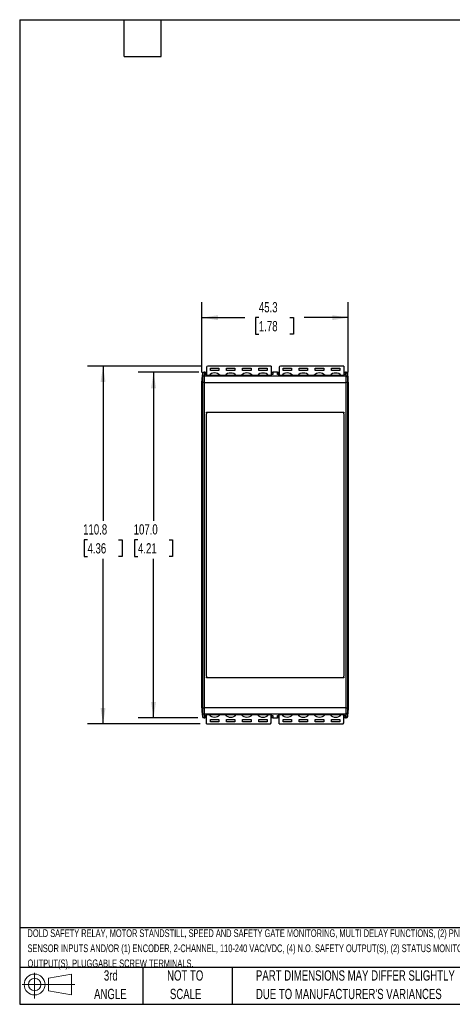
# Model space of a CAD drawing. Header units: millimetres. Extents: x 6 to 273, y 6 to 210.
# Tile 1 of 10: x 6 to 96, y 6 to 210. Entities that reach past the tile are written whole.
import ezdxf

# ---------------------------------------------------------------- set-up
doc = ezdxf.new("R2010")
doc.units = ezdxf.units.MM
doc.layers.add('DIMENSIONS', color=140, linetype='Continuous', lineweight=25)
doc.layers.add('TEXT', color=140, linetype='Continuous', lineweight=25)
doc.styles.add('SLDTEXTSTYLE0', font='TXT', dxfattribs={"width": 0.7})
doc.dimstyles.new('SLDDIMSTYLE0', dxfattribs={"dimtxt": 2.158008, "dimasz": 3.302, "dimexe": 0, "dimexo": 0.0625, "dimgap": 0.539502, "dimtad": 0, "dimtih": 1, "dimtoh": 1, "dimlfac": 1.5, "dimrnd": 1e-09, "dimzin": 12, "dimdsep": 46, "dimtxsty": 'SLDTEXTSTYLE0', "dimsah": 1, "dimcen": 0.09, "dimadec": 0, "dimazin": 3, "dimtfac": 1, "dimtofl": 0, "dimtmove": 0, "dimatfit": 3, "dimfxl": 0, "dimfrac": 2, "dimtolj": 1, "dimtzin": 12, "dimarcsym": 0})
doc.dimstyles.new('SLDDIMSTYLE1', dxfattribs={"dimtxt": 2.158008, "dimasz": 3.302, "dimexe": 0, "dimexo": 0.0625, "dimgap": 0.539502, "dimtad": 0, "dimtih": 1, "dimtoh": 1, "dimlfac": 1.5, "dimrnd": 1e-09, "dimzin": 4, "dimdsep": 46, "dimtxsty": 'SLDTEXTSTYLE0', "dimsah": 1, "dimcen": 0.09, "dimadec": 0, "dimazin": 1, "dimtfac": 1, "dimtofl": 0, "dimtmove": 0, "dimatfit": 3, "dimfxl": 0, "dimfrac": 2, "dimtolj": 1, "dimtzin": 12, "dimarcsym": 0})

# ---------------------------------------------------------------- blocks, each defined once
blk = doc.blocks.new('Block11')
at = {"color": 7, "linetype": 'Continuous', "lineweight": 18}
for p, q in [((2.59, 5.31), (2.59, 0)), ((5.48, 4.17), (10.18, 5.03)), ((5.48, 1.6), (5.48, 4.17)), ((10.18, 5.03), (10.18, 0.73)), ((0, 2.88), (10.87, 2.88)), ((5.48, 1.6), (10.18, 0.73))]:
    blk.add_line(p, q, dxfattribs=at)
for radius in [2.15, 1.29]:
    blk.add_circle((2.59, 2.88), radius, dxfattribs=at)
blk = doc.blocks.new('Block12')
at = {"color": 7, "linetype": 'Continuous'}
blk.add_blockref('Block11', (0, 0), dxfattribs=at)
blk = doc.blocks.new('_D')
at = {"layer": 'DIMENSIONS'}
for p, q in [((43.98, 136.74), (43.98, 151.23)), ((74.18, 136.74), (74.18, 151.23)), ((43.98, 148.06), (52.81, 148.06)), ((55.73, 148.06), (55.01, 148.06)), ((55.01, 148.06), (55.01, 144.63)), ((62.15, 148.06), (62.87, 148.06)), ((62.87, 148.06), (62.87, 144.63)), ((74.18, 148.06), (65.07, 148.06)), ((55.01, 144.63), (55.73, 144.63)), ((62.87, 144.63), (62.15, 144.63))]:
    blk.add_line(p, q, dxfattribs=at)
for points in [[(43.98, 148.06), (47.28, 147.55), (47.28, 148.57)], [(74.18, 148.06), (70.88, 148.57), (70.88, 147.55)]]:
    blk.add_solid(points, dxfattribs=at)
at = {"layer": 'DIMENSIONS', "char_height": 2.117, "attachment_point": 1, "style": 'SLDTEXTSTYLE0'}
for s, insert in [('45.3', (55.73, 151.27)), ('1.78', (55.73, 147.36))]:
    blk.add_mtext(s, dxfattribs=dict(at, insert=insert))
blk = doc.blocks.new('_D_1')
at = {"layer": 'DIMENSIONS'}
for p, q in [((43.31, 136.8), (30.81, 136.8)), ((33.98, 136.8), (33.98, 106.12)), ((30.77, 102.21), (30.05, 102.21)), ((30.05, 102.21), (30.05, 98.78)), ((37.19, 102.21), (37.91, 102.21)), ((37.91, 102.21), (37.91, 98.78)), ((30.05, 98.78), (30.77, 98.78)), ((33.98, 65.46), (33.98, 98.3)), ((37.91, 98.78), (37.19, 98.78)), ((43.15, 65.46), (30.81, 65.46))]:
    blk.add_line(p, q, dxfattribs=at)
for points in [[(33.98, 136.8), (33.47, 133.5), (34.49, 133.5)], [(33.98, 65.46), (34.49, 68.76), (33.47, 68.76)]]:
    blk.add_solid(points, dxfattribs=at)
at = {"layer": 'DIMENSIONS', "char_height": 2.117, "attachment_point": 1, "style": 'SLDTEXTSTYLE0'}
for s, insert in [('107.0', (29.88, 105.42)), ('4.21', (30.77, 101.51))]:
    blk.add_mtext(s, dxfattribs=dict(at, insert=insert))
blk = doc.blocks.new('_D_2')
at = {"layer": 'DIMENSIONS'}
for p, q in [((43.91, 138.06), (20.38, 138.06)), ((23.56, 138.06), (23.56, 106.12)), ((20.35, 102.21), (19.63, 102.21)), ((19.63, 102.21), (19.63, 98.78)), ((26.76, 102.21), (27.49, 102.21)), ((27.49, 102.21), (27.49, 98.78)), ((19.63, 98.78), (20.35, 98.78)), ((23.56, 64.2), (23.56, 98.3)), ((27.49, 98.78), (26.76, 98.78)), ((43.64, 64.2), (20.38, 64.2))]:
    blk.add_line(p, q, dxfattribs=at)
for points in [[(23.56, 138.06), (23.05, 134.76), (24.07, 134.76)], [(23.56, 64.2), (24.07, 67.5), (23.05, 67.5)]]:
    blk.add_solid(points, dxfattribs=at)
at = {"layer": 'DIMENSIONS', "char_height": 2.117, "attachment_point": 1, "style": 'SLDTEXTSTYLE0'}
for s, insert in [('110.8', (19.45, 105.42)), ('4.36', (20.35, 101.51))]:
    blk.add_mtext(s, dxfattribs=dict(at, insert=insert))

msp = doc.modelspace()

# ---------------------------------------------------------------- linework, layer by layer
for p, q in [((44.0835, 136.5027), (43.9802, 135.4696)), ((44.1135, 136.5279), (44.1135, 136.5349)), ((44.5802, 136.8029), (44.4152, 136.8029)), ((44.4152, 136.8029), (44.4152, 136.0605)), ((44.5802, 136.7512), (44.5802, 136.8029)), ((44.5802, 136.7784), (44.8802, 136.7784)), ((44.8802, 136.7512), (44.5802, 136.7512)), ((44.5802, 136.7194), (44.8802, 136.7194)), ((44.5802, 136.3383), (44.5802, 136.7194)), ((44.8802, 136.3383), (44.5802, 136.3383)), ((44.8802, 136.7512), (44.8802, 136.7784)), ((44.8802, 136.7194), (44.8802, 136.7512)), ((44.8802, 136.3383), (44.8802, 136.7194)), ((44.9135, 136.3385), (44.8802, 136.3385)), ((44.8802, 136.1244), (44.8802, 136.3383)), ((44.9135, 137.8476), (44.9135, 136.1265)), ((58.2468, 138.0578), (45.1802, 138.0578)), ((45.7135, 137.6469), (47.4468, 137.6469)), ((45.7135, 137.1216), (45.7135, 137.6469)), ((47.4468, 137.1544), (45.7135, 137.1544)), ((47.4468, 137.1216), (45.7135, 137.1216)), ((47.4468, 137.6469), (47.4468, 137.1216)), ((49.0468, 137.6469), (50.7802, 137.6469)), ((49.0468, 137.1216), (49.0468, 137.6469)), ((50.7802, 137.1544), (49.0468, 137.1544)), ((50.7802, 137.1216), (49.0468, 137.1216)), ((50.7802, 137.6469), (50.7802, 137.1216)), ((52.3802, 137.6469), (54.1135, 137.6469)), ((52.3802, 137.1216), (52.3802, 137.6469)), ((54.1135, 137.1544), (52.3802, 137.1544)), ((54.1135, 137.1216), (52.3802, 137.1216)), ((54.1135, 137.6469), (54.1135, 137.1216)), ((55.7135, 137.6469), (57.4468, 137.6469)), ((55.7135, 137.1216), (55.7135, 137.6469)), ((57.4468, 137.1544), (55.7135, 137.1544)), ((57.4468, 137.1216), (55.7135, 137.1216)), ((57.4468, 137.6469), (57.4468, 137.1216)), ((58.2468, 138.0578), (58.2468, 136.1265)), ((58.2802, 136.3385), (58.2468, 136.3385)), ((58.2802, 136.7784), (58.5802, 136.7784)), ((58.5802, 136.7512), (58.2802, 136.7512)), ((58.2802, 136.7194), (58.5802, 136.7194)), ((58.2802, 136.7194), (58.2802, 136.3769)), ((58.2802, 136.3383), (58.2802, 136.1244)), ((58.5802, 136.3383), (58.2802, 136.3383)), ((59.5802, 136.8029), (58.5802, 136.8029)), ((58.5802, 136.8029), (58.5802, 136.7512)), ((58.5802, 136.7194), (58.5802, 136.3383)), ((59.5802, 136.7512), (59.5802, 136.8029)), ((59.5802, 136.7784), (59.8802, 136.7784)), ((59.8802, 136.7512), (59.5802, 136.7512)), ((59.5802, 136.7194), (59.8802, 136.7194)), ((59.5802, 136.3383), (59.5802, 136.7194)), ((59.8802, 136.3383), (59.5802, 136.3383)), ((59.8802, 136.7512), (59.8802, 136.7784)), ((59.8802, 136.7194), (59.8802, 136.7512)), ((59.8802, 136.3383), (59.8802, 136.7194)), ((59.9135, 136.3385), (59.8802, 136.3385)), ((59.8802, 136.1244), (59.8802, 136.3383)), ((59.9135, 137.8476), (59.9135, 136.1265)), ((73.2468, 138.0578), (60.1802, 138.0578)), ((60.7135, 137.6469), (62.4468, 137.6469)), ((60.7135, 137.1216), (60.7135, 137.6469)), ((62.4468, 137.1544), (60.7135, 137.1544)), ((62.4468, 137.1216), (60.7135, 137.1216)), ((62.4468, 137.6469), (62.4468, 137.1216)), ((64.0468, 137.6469), (65.7802, 137.6469)), ((64.0468, 137.1216), (64.0468, 137.6469)), ((65.7802, 137.1544), (64.0468, 137.1544)), ((65.7802, 137.1216), (64.0468, 137.1216)), ((65.7802, 137.6469), (65.7802, 137.1216)), ((67.3802, 137.6469), (69.1135, 137.6469)), ((67.3802, 137.1216), (67.3802, 137.6469)), ((69.1135, 137.1544), (67.3802, 137.1544)), ((69.1135, 137.1216), (67.3802, 137.1216)), ((69.1135, 137.6469), (69.1135, 137.1216)), ((70.7135, 137.6469), (72.4468, 137.6469)), ((70.7135, 137.1216), (70.7135, 137.6469)), ((72.4468, 137.1544), (70.7135, 137.1544)), ((72.4468, 137.1216), (70.7135, 137.1216)), ((72.4468, 137.6469), (72.4468, 137.1216)), ((73.2468, 138.0578), (73.2468, 136.1265)), ((73.2802, 136.3385), (73.2468, 136.3385)), ((73.2802, 136.7784), (73.5802, 136.7784)), ((73.2802, 136.7784), (73.2802, 136.7512)), ((73.2802, 136.7512), (73.2802, 136.7194)), ((73.5802, 136.7512), (73.2802, 136.7512)), ((73.2802, 136.7194), (73.5802, 136.7194)), ((73.2802, 136.7194), (73.2802, 136.3383)), ((73.2802, 136.3383), (73.2802, 136.1244)), ((73.5802, 136.3383), (73.2802, 136.3383)), ((73.7452, 136.8029), (73.5802, 136.8029)), ((73.5802, 136.8029), (73.5802, 136.7512)), ((73.5802, 136.7194), (73.5802, 136.3383)), ((73.7452, 136.0605), (73.7452, 136.8029)), ((74.1802, 135.4696), (74.0769, 136.5027)), ((74.0769, 136.4263), (74.0769, 136.5027)), ((74.0769, 135.9798), (74.0769, 136.4185)), ((43.9802, 134.729), (44.0835, 135.7608)), ((43.9802, 135.4696), (43.9802, 135.3915)), ((43.9802, 135.3808), (43.9802, 134.9418)), ((43.9802, 134.9142), (43.9802, 134.729)), ((43.9802, 134.5022), (43.9802, 134.729)), ((43.9802, 134.5022), (44.0835, 134.6553)), ((43.9802, 67.7566), (43.9802, 134.5022)), ((44.0835, 135.9595), (44.0835, 135.7608)), ((44.0835, 135.7608), (44.0835, 134.6553)), ((44.0835, 134.6553), (44.0835, 67.6036)), ((44.1135, 136.07), (44.1135, 136.0883)), ((44.4152, 136.0605), (44.4152, 134.6997)), ((44.4152, 136.0605), (73.7452, 136.0605)), ((44.4152, 134.6997), (44.4152, 67.5591)), ((44.4152, 134.6997), (73.7452, 134.6997)), ((58.2802, 136.1265), (44.8802, 136.1265)), ((58.2802, 136.1244), (44.8802, 136.1244)), ((73.2802, 136.1265), (59.8802, 136.1265)), ((73.2802, 136.1244), (59.8802, 136.1244)), ((73.7452, 134.6997), (73.7452, 136.0605)), ((73.7452, 67.5591), (73.7452, 134.6997)), ((74.0769, 135.7608), (74.0769, 135.9595)), ((74.0769, 134.6553), (74.0769, 135.7608)), ((74.1802, 134.729), (74.0769, 135.7608)), ((74.0769, 67.6036), (74.0769, 134.6553)), ((74.0769, 134.6553), (74.1802, 134.5022)), ((74.1802, 135.3915), (74.1802, 135.4696)), ((74.1802, 134.9418), (74.1802, 135.3808)), ((74.1802, 134.729), (74.1802, 134.9142)), ((74.1802, 134.729), (74.1802, 134.5022)), ((74.1802, 134.5022), (74.1802, 67.7566)), ((44.9135, 128.5294), (51.5802, 128.5643)), ((44.9135, 128.4127), (44.9135, 128.5294)), ((44.9135, 128.4127), (44.9135, 128.2135)), ((44.9135, 74.0454), (44.9135, 128.2135)), ((73.1802, 128.4794), (44.9802, 128.4794)), ((51.5802, 128.5643), (58.2468, 128.5294)), ((58.2468, 128.5294), (59.9135, 128.5294)), ((59.9135, 128.5294), (66.5802, 128.5643)), ((66.5802, 128.5643), (73.2468, 128.5294)), ((73.2468, 128.5294), (73.2468, 128.4127)), ((73.2468, 128.2135), (73.2468, 128.4127)), ((73.2468, 128.2135), (73.2468, 74.0454)), ((44.9135, 74.0454), (44.9135, 73.8461)), ((44.9135, 73.7294), (44.9135, 73.8461)), ((51.5802, 73.6945), (44.9135, 73.7294)), ((44.9802, 73.7794), (73.1802, 73.7794)), ((58.2468, 73.7294), (51.5802, 73.6945)), ((59.9135, 73.7294), (58.2468, 73.7294)), ((66.5802, 73.6945), (59.9135, 73.7294)), ((73.2468, 73.7294), (66.5802, 73.6945)), ((73.2468, 73.8461), (73.2468, 74.0454)), ((73.2468, 73.8461), (73.2468, 73.7294)), ((44.0835, 67.6036), (43.9802, 67.7566)), ((43.9802, 67.5298), (43.9802, 67.7566)), ((43.9802, 67.5298), (44.0835, 66.4981)), ((43.9802, 67.5298), (43.9802, 67.3446)), ((43.9802, 67.317), (43.9802, 66.8781)), ((44.0835, 67.6036), (44.0835, 66.4981)), ((73.7452, 67.5591), (44.4152, 67.5591)), ((44.4152, 67.5591), (44.4152, 66.1983)), ((73.7452, 66.1983), (73.7452, 67.5591)), ((74.1802, 67.7566), (74.0769, 67.6036)), ((74.0769, 66.4981), (74.0769, 67.6036)), ((74.1802, 67.5298), (74.0769, 66.4981)), ((74.1802, 67.7566), (74.1802, 67.5298)), ((74.1802, 67.3446), (74.1802, 67.5298)), ((74.1802, 66.8781), (74.1802, 67.317)), ((43.9802, 66.8673), (43.9802, 66.7892)), ((43.9802, 66.7892), (44.0835, 65.7561)), ((44.0835, 66.4981), (44.0835, 66.2994)), ((44.0835, 66.2791), (44.0835, 65.8403)), ((44.0835, 65.8325), (44.0835, 65.7561)), ((73.7452, 66.1983), (44.4152, 66.1983)), ((44.4152, 66.1983), (44.4152, 65.4559)), ((44.4152, 65.4559), (44.5802, 65.4559)), ((44.5802, 65.9206), (44.8802, 65.9206)), ((44.5802, 65.5394), (44.5802, 65.9206)), ((44.8802, 65.5394), (44.5802, 65.5394)), ((44.5802, 65.5076), (44.8802, 65.5076)), ((44.5802, 65.4559), (44.5802, 65.5076)), ((44.8802, 65.4804), (44.5802, 65.4804)), ((44.8802, 66.1344), (58.2802, 66.1344)), ((44.8802, 65.9206), (44.8802, 66.1344)), ((44.8802, 66.1323), (58.2802, 66.1323)), ((44.8802, 65.5394), (44.8802, 65.9206)), ((44.8802, 65.9203), (44.9135, 65.9203)), ((44.8802, 65.5076), (44.8802, 65.5394)), ((44.8802, 65.4804), (44.8802, 65.5076)), ((44.9135, 64.201), (44.9135, 66.1323)), ((45.7135, 64.6119), (45.7135, 65.1372)), ((45.7135, 65.1372), (47.4468, 65.1372)), ((45.7135, 65.1044), (47.4468, 65.1044)), ((47.4468, 65.1372), (47.4468, 64.6119)), ((49.0468, 64.6119), (49.0468, 65.1372)), ((49.0468, 65.1372), (50.7802, 65.1372)), ((49.0468, 65.1044), (50.7802, 65.1044)), ((50.7802, 65.1372), (50.7802, 64.6119)), ((52.3802, 64.6119), (52.3802, 65.1372)), ((52.3802, 65.1372), (54.1135, 65.1372)), ((52.3802, 65.1044), (54.1135, 65.1044)), ((54.1135, 65.1372), (54.1135, 64.6119)), ((55.7135, 64.6119), (55.7135, 65.1372)), ((55.7135, 65.1372), (57.4468, 65.1372)), ((55.7135, 65.1044), (57.4468, 65.1044)), ((57.4468, 65.1372), (57.4468, 64.6119)), ((58.2468, 64.4112), (58.2468, 66.1323)), ((58.2468, 65.9203), (58.2802, 65.9203)), ((58.2802, 66.1344), (58.2802, 65.9206)), ((58.2802, 65.9206), (58.5802, 65.9206)), ((58.2802, 65.9206), (58.2802, 65.5394)), ((58.2802, 65.5394), (58.2802, 65.5076)), ((58.5802, 65.5394), (58.2802, 65.5394)), ((58.2802, 65.5076), (58.5802, 65.5076)), ((58.2802, 65.5076), (58.2802, 65.4804)), ((58.5802, 65.4804), (58.2802, 65.4804)), ((58.5802, 65.9206), (58.5802, 65.5394)), ((58.5802, 65.5076), (58.5802, 65.4559)), ((58.5802, 65.4559), (59.5802, 65.4559)), ((59.5802, 65.9206), (59.8802, 65.9206)), ((59.5802, 65.5394), (59.5802, 65.9206)), ((59.8802, 65.5394), (59.5802, 65.5394)), ((59.5802, 65.5076), (59.8802, 65.5076)), ((59.5802, 65.4559), (59.5802, 65.5076)), ((59.8802, 65.4804), (59.5802, 65.4804)), ((59.8802, 66.1344), (73.2802, 66.1344)), ((59.8802, 65.9206), (59.8802, 66.1344)), ((59.8802, 66.1323), (73.2802, 66.1323)), ((59.8802, 65.5394), (59.8802, 65.9206)), ((59.8802, 65.9203), (59.9135, 65.9203)), ((59.8802, 65.5076), (59.8802, 65.5394)), ((59.8802, 65.4804), (59.8802, 65.5076)), ((59.9135, 64.201), (59.9135, 66.1323)), ((60.7135, 64.6119), (60.7135, 65.1372)), ((60.7135, 65.1372), (62.4468, 65.1372)), ((60.7135, 65.1044), (62.4468, 65.1044)), ((62.4468, 65.1372), (62.4468, 64.6119)), ((64.0468, 64.6119), (64.0468, 65.1372)), ((64.0468, 65.1372), (65.7802, 65.1372)), ((64.0468, 65.1044), (65.7802, 65.1044)), ((65.7802, 65.1372), (65.7802, 64.6119)), ((67.3802, 64.6119), (67.3802, 65.1372)), ((67.3802, 65.1372), (69.1135, 65.1372)), ((67.3802, 65.1044), (69.1135, 65.1044)), ((69.1135, 65.1372), (69.1135, 64.6119)), ((70.7135, 64.6119), (70.7135, 65.1372)), ((70.7135, 65.1372), (72.4468, 65.1372)), ((70.7135, 65.1044), (72.4468, 65.1044)), ((72.4468, 65.1372), (72.4468, 64.6119)), ((73.2468, 64.4112), (73.2468, 66.1323)), ((73.2468, 65.9203), (73.2802, 65.9203)), ((73.2802, 66.1344), (73.2802, 65.9206)), ((73.2802, 65.9206), (73.5802, 65.9206)), ((73.2802, 65.9206), (73.2802, 65.5394)), ((73.2802, 65.5394), (73.2802, 65.5076)), ((73.5802, 65.5394), (73.2802, 65.5394)), ((73.2802, 65.5076), (73.5802, 65.5076)), ((73.2802, 65.5076), (73.2802, 65.4804)), ((73.5802, 65.4804), (73.2802, 65.4804)), ((73.5802, 65.9206), (73.5802, 65.5394)), ((73.5802, 65.5076), (73.5802, 65.4559)), ((73.5802, 65.4559), (73.7452, 65.4559)), ((73.7452, 65.4559), (73.7452, 66.1983)), ((74.0769, 65.7561), (74.1802, 66.7892)), ((74.0769, 66.2994), (74.0769, 66.4981)), ((74.1802, 66.7892), (74.1802, 66.8673)), ((44.9135, 64.201), (57.9802, 64.201)), ((47.4468, 64.6119), (45.7135, 64.6119)), ((50.7802, 64.6119), (49.0468, 64.6119)), ((54.1135, 64.6119), (52.3802, 64.6119)), ((57.4468, 64.6119), (55.7135, 64.6119)), ((59.9135, 64.201), (72.9802, 64.201)), ((62.4468, 64.6119), (60.7135, 64.6119)), ((65.7802, 64.6119), (64.0468, 64.6119)), ((69.1135, 64.6119), (67.3802, 64.6119)), ((72.4468, 64.6119), (70.7135, 64.6119))]:
    msp.add_line(p, q)
at = {"flags": 128}
for points in [[(44.0835, 136.5027), (44.0835, 136.5027), (44.0835, 136.499), (44.0835, 136.4896), (44.0835, 136.4743), (44.0835, 136.4532), (44.0835, 136.4263)], [(44.0835, 136.4185), (44.0835, 136.3841), (44.0835, 136.3439), (44.0835, 136.2979), (44.0835, 136.246), (44.0835, 136.1882), (44.0835, 136.1246), (44.0835, 136.0551), (44.0835, 135.9798)], [(74.0769, 65.8403), (74.0769, 65.8747), (74.0769, 65.9149), (74.0769, 65.9609), (74.0769, 66.0129), (74.0769, 66.0706), (74.0769, 66.1342), (74.0769, 66.2037), (74.0769, 66.2791)], [(74.0769, 65.7561), (74.0769, 65.7561), (74.0769, 65.7598), (74.0769, 65.7693), (74.0769, 65.7845), (74.0769, 65.8056), (74.0769, 65.8325)]]:
    msp.add_lwpolyline(points, dxfattribs=at)
for centre, radius, start, end in [((44.4152, 136.4696), 0.3333, 90, 174.289407), ((45.1549, 137.8156), 0.2435, 84.043834, 172.433146), ((46.5802, 135.1494), 1.5019, 40.586036, 139.413964), ((49.8618, 135.2121), 1.4219, 87.914614, 139.977557), ((49.9742, 135.2323), 1.4021, 39.626432, 92.481397), ((53.2468, 135.1494), 1.5019, 40.586036, 139.413964), ((56.5284, 135.2121), 1.4219, 87.914614, 139.977557), ((56.6409, 135.2323), 1.4021, 39.626432, 92.481397), ((60.1549, 137.8156), 0.2435, 84.043834, 172.433146), ((61.5802, 135.1494), 1.5019, 40.586036, 139.413964), ((64.8618, 135.2121), 1.4219, 87.914614, 139.977557), ((64.9742, 135.2323), 1.4021, 39.626432, 92.481397), ((68.2468, 135.1494), 1.5019, 40.586036, 139.413964), ((71.5284, 135.2121), 1.4219, 87.914614, 139.977557), ((71.6409, 135.2323), 1.4021, 39.626432, 92.481397), ((73.7452, 136.4696), 0.3333, 5.710593, 90), ((44.415, 135.7274), 0.3332, 89.965414, 174.244584), ((44.3445, 133.9677), 0.7354, 84.483297, 110.784703), ((73.7454, 135.7274), 0.3332, 5.755416, 90.034586), ((73.8159, 133.9677), 0.7354, 69.215296, 95.516703), ((44.9802, 128.4127), 0.0667, 90, 180), ((73.1802, 128.4127), 0.0667, 0, 90), ((44.9802, 73.8461), 0.0667, 180, 270), ((73.1802, 73.8461), 0.0667, 270, 0), ((44.3445, 68.2911), 0.7354, 249.215296, 275.516703), ((73.8159, 68.2911), 0.7354, 264.483297, 290.784703), ((44.415, 66.5315), 0.3332, 185.755416, 270.034586), ((44.4152, 65.7892), 0.3333, 185.710593, 270), ((46.5195, 67.0265), 1.4021, 219.626432, 272.481397), ((46.6319, 67.0467), 1.4219, 267.914614, 319.977557), ((49.9135, 67.1095), 1.5019, 220.586036, 319.413964), ((53.1861, 67.0265), 1.4021, 219.626432, 272.481397), ((53.2986, 67.0467), 1.4219, 267.914614, 319.977557), ((56.5802, 67.1095), 1.5019, 220.586036, 319.413964), ((61.5195, 67.0265), 1.4021, 219.626432, 272.481397), ((61.6319, 67.0467), 1.4219, 267.914614, 319.977557), ((64.9135, 67.1095), 1.5019, 220.586036, 319.413964), ((68.1861, 67.0265), 1.4021, 219.626432, 272.481397), ((68.2986, 67.0467), 1.4219, 267.914614, 319.977557), ((71.5802, 67.1095), 1.5019, 220.586036, 319.413964), ((73.7454, 66.5315), 0.3332, 269.965414, 354.244584), ((73.7452, 65.7892), 0.3333, 270, 354.289407), ((58.0054, 64.4432), 0.2435, 264.043834, 352.433146), ((73.0054, 64.4432), 0.2435, 264.043834, 352.433146)]:
    msp.add_arc(centre, radius, start, end)
for points in [[(44.0835, 136.4263), (44.0491, 136.0814), (44.0146, 135.7365), (43.9802, 135.3915)], [(44.0835, 136.4185), (44.0491, 136.0728), (44.0146, 135.7269), (43.9802, 135.3808)], [(44.1135, 136.5349), (44.0975, 136.5009), (44.0873, 136.4642), (44.0835, 136.4263)], [(44.1135, 136.5279), (44.0979, 136.4944), (44.0874, 136.4581), (44.0835, 136.4185)], [(74.0769, 136.4263), (74.0731, 136.4642), (74.0629, 136.5009), (74.0468, 136.5349)], [(74.0468, 136.5349), (74.0468, 136.5326), (74.0468, 136.5303), (74.0468, 136.5279)], [(74.0769, 136.4185), (74.0729, 136.4581), (74.0625, 136.4944), (74.0468, 136.5279)], [(74.1802, 135.3915), (74.1457, 135.7365), (74.1113, 136.0814), (74.0769, 136.4263)], [(74.1802, 135.3808), (74.1457, 135.7269), (74.1113, 136.0728), (74.0769, 136.4185)], [(44.0835, 135.9798), (44.0491, 135.6338), (44.0146, 135.2879), (43.9802, 134.9418)], [(44.0835, 135.9595), (44.0491, 135.6112), (44.0146, 135.2628), (43.9802, 134.9142)], [(44.1135, 136.0883), (44.0974, 136.0543), (44.0873, 136.0176), (44.0835, 135.9798)], [(44.1135, 136.07), (44.0979, 136.0361), (44.0875, 135.9995), (44.0835, 135.9595)], [(74.0769, 135.9798), (74.0731, 136.0176), (74.0629, 136.0543), (74.0468, 136.0883)], [(74.0468, 136.0883), (74.0468, 136.0822), (74.0468, 136.0762), (74.0468, 136.07)], [(74.0769, 135.9595), (74.0729, 135.9995), (74.0624, 136.0361), (74.0468, 136.07)], [(74.1802, 134.9418), (74.1457, 135.2879), (74.1113, 135.6338), (74.0769, 135.9798)], [(74.1802, 134.9142), (74.1457, 135.2628), (74.1113, 135.6112), (74.0769, 135.9595)], [(43.9802, 67.3446), (44.0146, 66.996), (44.0491, 66.6476), (44.0835, 66.2994)], [(43.9802, 67.317), (44.0146, 66.971), (44.0491, 66.625), (44.0835, 66.2791)], [(74.0769, 66.2994), (74.1113, 66.6476), (74.1457, 66.996), (74.1802, 67.3446)], [(74.0769, 66.2791), (74.1113, 66.625), (74.1457, 66.971), (74.1802, 67.317)], [(43.9802, 66.8781), (44.0146, 66.532), (44.0491, 66.186), (44.0835, 65.8403)], [(43.9802, 66.8673), (44.0146, 66.5223), (44.0491, 66.1774), (44.0835, 65.8325)], [(44.0835, 66.2994), (44.0875, 66.2594), (44.0979, 66.2228), (44.1135, 66.1888)], [(44.0835, 66.2791), (44.0873, 66.2412), (44.0974, 66.2045), (44.1135, 66.1705)], [(44.0835, 65.8403), (44.0874, 65.8007), (44.0979, 65.7645), (44.1135, 65.731)], [(44.0835, 65.8325), (44.0873, 65.7946), (44.0975, 65.7579), (44.1135, 65.7239)], [(44.1135, 66.1705), (44.1135, 66.1766), (44.1135, 66.1827), (44.1135, 66.1888)], [(44.1135, 65.7239), (44.1135, 65.7262), (44.1135, 65.7286), (44.1135, 65.731)], [(74.0468, 66.1888), (74.0624, 66.2228), (74.0729, 66.2594), (74.0769, 66.2994)], [(74.0468, 66.1705), (74.0629, 66.2045), (74.0731, 66.2412), (74.0769, 66.2791)], [(74.0468, 66.1888), (74.0468, 66.1827), (74.0468, 66.1766), (74.0468, 66.1705)], [(74.0468, 65.731), (74.0625, 65.7645), (74.0729, 65.8007), (74.0769, 65.8403)], [(74.0468, 65.7239), (74.0629, 65.7579), (74.0731, 65.7946), (74.0769, 65.8325)], [(74.0468, 65.731), (74.0468, 65.7286), (74.0468, 65.7262), (74.0468, 65.7239)], [(74.0769, 65.8403), (74.1113, 66.186), (74.1457, 66.532), (74.1802, 66.8781)], [(74.0769, 65.8325), (74.1113, 66.1774), (74.1457, 66.5223), (74.1802, 66.8673)]]:
    msp.add_open_spline(points, degree=3)
at = {"layer": 'TEXT'}
for p, q in [((6.35, 209.55), (273.05, 209.55)), ((6.35, 209.55), (6.35, 6.35)), ((27.94, 201.93), (27.94, 209.55)), ((35.56, 201.93), (35.56, 209.55)), ((27.94, 201.93), (35.56, 201.93)), ((273.05, 22.1261), (6.35, 22.1261)), ((273.05, 13.97), (6.35, 13.97)), ((31.75, 13.97), (31.75, 6.35)), ((50.2116, 13.97), (50.2116, 6.35)), ((6.35, 6.35), (273.05, 6.35))]:
    msp.add_line(p, q, dxfattribs=at)

# ---------------------------------------------------------------- block references
msp.add_blockref('Block12', (6.8379, 7.5539), dxfattribs=at)

# ---------------------------------------------------------------- texts
at = {"layer": 'TEXT', "style": 'SLDTEXTSTYLE0'}
for s, insert, char_height, attachment_point in [('DOLD SAFETY RELAY, MOTOR STANDSTILL, SPEED AND SAFETY GATE MONITORING, MULTI DELAY FUNCTIONS, (2) PNP OR NPN', (7.9657, 21.8234), 1.5875, 1), ('SENSOR INPUTS AND/OR (1) ENCODER, 2-CHANNEL, 110-240 VAC/VDC, (4) N.O. SAFETY OUTPUT(S), (2) STATUS MONITORING', (7.9657, 18.7067), 1.5875, 1), ('OUTPUT(S), PLUGGABLE SCREW TERMINALS.', (7.9657, 15.5901), 1.5875, 1), ('3rd', (25.1625, 13.364), 2.11667, 2), ('NOT TO', (40.5158, 13.364), 2.11667, 2), ('PART DIMENSIONS MAY DIFFER SLIGHTLY', (55.1193, 13.364), 2.116667, 1), ('ANGLE', (25.0649, 9.5418), 2.11667, 2), ('SCALE', (40.6121, 9.5418), 2.11667, 2), ("DUE TO MANUFACTURER'S VARIANCES", (55.1193, 9.5418), 2.116667, 1)]:
    msp.add_mtext(s, dxfattribs=dict(at, insert=insert, char_height=char_height, attachment_point=attachment_point))

# ---------------------------------------------------------------- dimensions: what is measured, and where the dimension line sits
at = {"layer": 'DIMENSIONS'}
for base, p1, p2, angle, dimstyle, picture, middle in [((74.1802, 148.0578), (43.9802, 135.4696), (74.1802, 135.4696), 0, 'SLDDIMSTYLE0', '_D', (58.9404, 148.0578)), ((23.5581, 64.201), (45.1802, 138.0578), (44.9135, 64.201), 90, 'SLDDIMSTYLE0', '_D_2', (23.5581, 102.2105)), ((33.9802, 65.4559), (44.5802, 136.8029), (44.4152, 65.4559), 90, 'SLDDIMSTYLE1', '_D_1', (33.9802, 102.2105))]:
    dim = msp.add_linear_dim(base=base, p1=p1, p2=p2, angle=angle, dimstyle=dimstyle, dxfattribs=at)
    dim.commit()
    dim.dimension.update_dxf_attribs({"geometry": picture, "text_midpoint": middle, "dimtype": 160})

doc.saveas('drawing.dxf')
